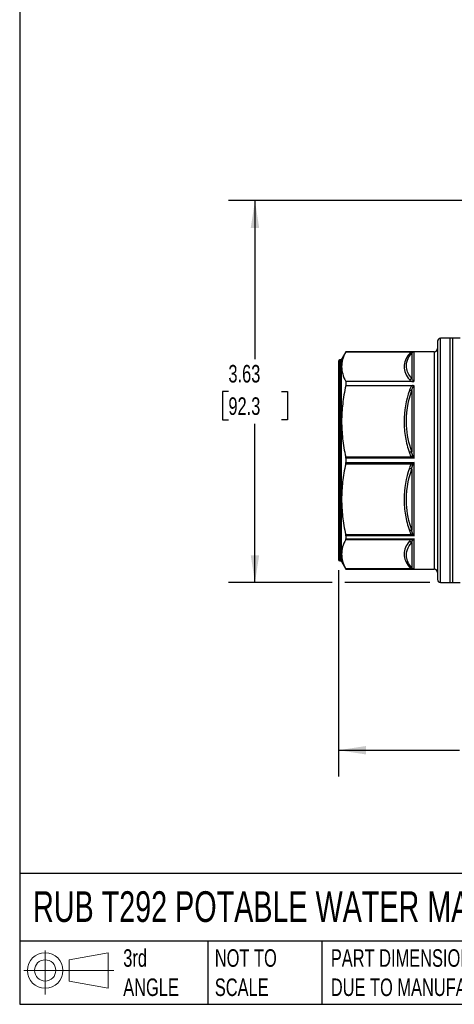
# Model space of a CAD drawing. Header units: inches. Extents: x 0.5 to 21.5, y 0.5 to 16.5.
# Tile 1 of 11: x 0.5 to 4.6, y 0.5 to 9.9. Entities that reach past the tile are written whole.
import ezdxf

# ---------------------------------------------------------------- set-up
doc = ezdxf.new("R2010")
doc.units = ezdxf.units.IN
doc.header["$LTSCALE"] = 2
doc.header["$MEASUREMENT"] = 0
doc.linetypes.add('SLD-Solid', pattern=[0])
doc.layers.add('DIMENSIONS', color=140, linetype='SLD-Solid', lineweight=25)
doc.layers.add('TEXT', color=140, linetype='SLD-Solid', lineweight=25)
doc.layers.add('SLD-DEFPOINTS', color=7, linetype='Continuous')
doc.styles.add('SLDTEXTSTYLE0', font='TXT', dxfattribs={"width": 0.7})
doc.dimstyles.new('SLDDIMSTYLE1', dxfattribs={"dimtxt": 0.169922, "dimasz": 0.26, "dimexe": 0, "dimexo": 0.0625, "dimgap": 0.04248, "dimtad": 0, "dimtih": 1, "dimtoh": 1, "dimrnd": 1e-09, "dimzin": 12, "dimdsep": 46, "dimtxsty": 'SLDTEXTSTYLE0', "dimsah": 1, "dimcen": 0.09, "dimadec": 0, "dimazin": 3, "dimtfac": 1, "dimtofl": 0, "dimtmove": 0, "dimatfit": 3, "dimfxl": 0, "dimfrac": 2, "dimtolj": 1, "dimtzin": 12, "dimarcsym": 0})

# ---------------------------------------------------------------- blocks, each defined once
blk = doc.blocks.new('Block11')
at = {"color": 7, "linetype": 'SLD-Solid', "lineweight": 18}
for p, q in [((0.2038, 0.4182), (0.2038, 0)), ((0.4315, 0.3281), (0.8012, 0.3962)), ((0.8012, 0.3962), (0.8012, 0.0576)), ((0.4315, 0.1257), (0.4315, 0.3281)), ((0, 0.2269), (0.8562, 0.2269)), ((0.4315, 0.1257), (0.8012, 0.0576))]:
    blk.add_line(p, q, dxfattribs=at)
for radius in [0.1693, 0.1012]:
    blk.add_circle((0.2038, 0.2269), radius, dxfattribs=at)
blk = doc.blocks.new('Block12')
at = {"layer": 'SLD-DEFPOINTS'}
blk.add_blockref('Block11', (0, 0), dxfattribs=at)
blk = doc.blocks.new('_D_2')
at = {"layer": 'DIMENSIONS'}
for p, q in [((3.5312, 4.6287), (3.5312, 2.6658)), ((7.1887, 4.6287), (7.1887, 2.6658)), ((3.5312, 2.9158), (4.6816, 2.9158)), ((4.9118, 2.9158), (4.8547, 2.9158)), ((4.8547, 2.9158), (4.8547, 2.6458)), ((5.4167, 2.9158), (5.4738, 2.9158)), ((5.4738, 2.9158), (5.4738, 2.6458)), ((7.1887, 2.9158), (5.647, 2.9158)), ((4.8547, 2.6458), (4.9118, 2.6458)), ((5.4738, 2.6458), (5.4167, 2.6458))]:
    blk.add_line(p, q, dxfattribs=at)
for points in [[(3.5312, 2.9158), (3.7912, 2.8758), (3.7912, 2.9558)], [(7.1887, 2.9158), (6.9287, 2.9558), (6.9287, 2.8758)]]:
    blk.add_solid(points, dxfattribs=at)
at = {"layer": 'DIMENSIONS', "char_height": 0.16667, "attachment_point": 1, "style": 'SLDTEXTSTYLE0'}
for s, insert in [('3.66', (4.9118, 3.1687)), ('92.9', (4.9118, 2.8606))]:
    blk.add_mtext(s, dxfattribs=dict(at, insert=insert))
blk = doc.blocks.new('_D_3')
at = {"layer": 'DIMENSIONS'}
for p, q in [((5.0786, 8.142), (2.4865, 8.142)), ((2.7365, 8.142), (2.7365, 6.6342)), ((2.484, 6.3261), (2.427, 6.3261)), ((2.427, 6.3261), (2.427, 6.056)), ((2.989, 6.3261), (3.046, 6.3261)), ((3.046, 6.3261), (3.046, 6.056)), ((2.427, 6.056), (2.484, 6.056)), ((2.7365, 4.5101), (2.7365, 6.018)), ((3.046, 6.056), (2.989, 6.056)), ((3.4712, 4.5101), (2.4865, 4.5101)), ((4.3997, 4.5101), (3.5912, 4.5101))]:
    blk.add_line(p, q, dxfattribs=at)
for points in [[(2.7365, 8.142), (2.6965, 7.882), (2.7765, 7.882)], [(2.7365, 4.5101), (2.7765, 4.7701), (2.6965, 4.7701)]]:
    blk.add_solid(points, dxfattribs=at)
at = {"layer": 'DIMENSIONS', "char_height": 0.16667, "attachment_point": 1, "style": 'SLDTEXTSTYLE0'}
for s, insert in [('3.63', (2.484, 6.579)), ('92.3', (2.484, 6.2709))]:
    blk.add_mtext(s, dxfattribs=dict(at, insert=insert))

msp = doc.modelspace()

# ---------------------------------------------------------------- linework, layer by layer
for p, q in [((4.4721, 6.8054), (4.4721, 4.5377)), ((4.6139, 6.833), (4.4997, 6.833)), ((4.4997, 4.5101), (4.4997, 6.833)), ((4.6888, 6.833), (4.5902, 6.833)), ((4.5902, 6.833), (4.5902, 4.5101)), ((4.6139, 6.833), (4.6139, 6.7446)), ((4.6139, 6.7446), (4.6139, 4.5101)), ((3.6003, 6.705), (3.5548, 6.6263)), ((3.599, 6.7024), (4.2266, 6.7024)), ((4.4406, 6.705), (3.6003, 6.705)), ((3.6003, 6.705), (3.6003, 6.7048)), ((3.6003, 6.7048), (4.2489, 6.7048)), ((4.2267, 6.6925), (4.2267, 6.452)), ((4.2489, 6.4247), (4.2489, 6.7048)), ((4.4406, 6.705), (4.4406, 4.6381)), ((3.5312, 6.6145), (3.5312, 4.7287)), ((3.5548, 6.6263), (3.543, 6.6263)), ((3.543, 6.6263), (3.543, 4.7168)), ((3.5548, 6.6263), (3.5548, 4.7168)), ((3.6003, 6.4207), (3.6003, 6.3835)), ((4.2331, 6.4207), (3.6003, 6.4207)), ((3.6003, 6.3835), (4.2331, 6.3835)), ((4.2489, 5.6919), (4.2489, 6.3793)), ((4.2267, 6.3349), (4.2267, 5.7544)), ((4.2266, 5.7034), (3.599, 5.7034)), ((3.599, 5.6398), (4.2266, 5.6398)), ((3.6003, 5.6919), (3.6003, 5.6512)), ((4.2489, 5.6919), (3.6003, 5.6919)), ((3.6003, 5.6512), (4.2489, 5.6512)), ((4.2489, 4.9553), (4.2489, 5.6512)), ((4.2267, 5.5888), (4.2267, 5.0082)), ((4.2266, 4.9651), (3.599, 4.9651)), ((3.599, 4.9202), (4.2266, 4.9202)), ((3.6003, 4.9553), (3.6003, 4.9265)), ((4.2489, 4.9553), (3.6003, 4.9553)), ((3.6003, 4.9265), (4.2489, 4.9265)), ((4.2267, 4.8911), (4.2267, 4.6507)), ((4.2489, 4.6383), (4.2489, 4.9265)), ((3.543, 4.7168), (3.5548, 4.7168)), ((3.5548, 4.7168), (3.6003, 4.6381)), ((4.2266, 4.6407), (3.599, 4.6407)), ((3.6003, 4.6383), (3.6003, 4.6381)), ((4.2489, 4.6383), (3.6003, 4.6383)), ((3.6003, 4.6381), (4.4406, 4.6381)), ((4.4997, 4.5101), (4.6139, 4.5101)), ((4.5902, 4.5101), (4.6888, 4.5101))]:
    msp.add_line(p, q)
for centre, radius, start, end in [((4.4997, 6.8054), 0.0276, 90, 180), ((4.4406, 6.7365), 0.0315, 270, 0), ((3.543, 6.6145), 0.0118, 90, 180), ((3.543, 4.7287), 0.0118, 180, 270), ((4.4406, 4.6066), 0.0315, 0, 90), ((4.4997, 4.5377), 0.0276, 180, 270)]:
    msp.add_arc(centre, radius, start, end)
for points, knots in [([(3.599, 6.7024), (3.5856, 6.6774), (3.5761, 6.6535), (3.5634, 6.607), (3.5604, 6.5844), (3.5606, 6.539), (3.5638, 6.5163), (3.5768, 6.4698), (3.5866, 6.4459), (3.6003, 6.4207)], [0, 0, 0, 0, 0.25, 0.25, 0.5, 0.5, 0.75, 0.75, 1, 1, 1, 1]), ([(4.2044, 6.6856), (4.1726, 6.6459), (4.1543, 6.6043), (4.1538, 6.5419), (4.1584, 6.5211), (4.1758, 6.48), (4.1885, 6.4597), (4.2044, 6.4399)], [0, 0, 0, 0, 0.5, 0.5, 0.75, 0.75, 1, 1, 1, 1]), ([(4.2267, 6.452), (4.1995, 6.4848), (4.1575, 6.5647), (4.1904, 6.6474), (4.2267, 6.6925)], [0, 0, 0, 0, 0.707436, 1.650685, 1.650685, 1.650685, 1.650685]), ([(4.2378, 6.7021), (4.2413, 6.7037), (4.2451, 6.7046), (4.2488, 6.7048), (4.2489, 6.7048), (4.2489, 6.7048)], [-0.08206188, -0.08206188, -0.08206188, -0.08206188, -0.00160652, -0.00160652, 0, 0, 0, 0]), ([(3.6003, 6.3835), (3.5866, 6.3227), (3.5768, 6.2651), (3.5638, 6.1527), (3.5606, 6.0979), (3.5604, 5.9884), (3.5634, 5.9337), (3.5761, 5.8214), (3.5856, 5.7639), (3.599, 5.7034)], [0, 0, 0, 0, 0.25, 0.25, 0.5, 0.5, 0.75, 0.75, 1, 1, 1, 1]), ([(4.2044, 6.4399), (4.2072, 6.4363), (4.2108, 6.4328), (4.2175, 6.4278), (4.22, 6.4262), (4.2258, 6.4233), (4.2292, 6.4219), (4.2331, 6.4208)], [0, 0, 0, 0, 0.5, 0.5, 0.75, 0.75, 1, 1, 1, 1]), ([(4.2331, 6.3834), (4.2291, 6.3807), (4.2258, 6.3774), (4.22, 6.3702), (4.2175, 6.3663), (4.2107, 6.3544), (4.2072, 6.3458), (4.2044, 6.3373)], [0, 0, 0, 0, 0.25, 0.25, 0.5, 0.5, 1, 1, 1, 1]), ([(4.2489, 6.4247), (4.2453, 6.4247), (4.2387, 6.4284), (4.2316, 6.4387), (4.2283, 6.447), (4.2267, 6.452)], [-0.2980604, -0.2980604, -0.2980604, -0.2980604, -0.2433855, -0.1887106, -0.1066982, -0.1066982, -0.1066982, -0.1066982]), ([(4.2267, 6.3349), (4.2288, 6.346), (4.2322, 6.3597), (4.2403, 6.3749), (4.2453, 6.3793), (4.2489, 6.3793)], [-0.1913616, -0.1913616, -0.1913616, -0.1913616, -0.0820121, -0.0546748, 0, 0, 0, 0]), ([(4.2331, 6.4208), (4.2333, 6.4207), (4.2338, 6.4207), (4.2349, 6.4207), (4.2365, 6.4208), (4.2386, 6.4211), (4.2415, 6.4215), (4.2446, 6.4224), (4.2472, 6.4235), (4.2485, 6.4243), (4.2489, 6.4247)], [0, 0, 0, 0, 0.027852, 0.090473, 0.18577, 0.309676, 0.45659, 0.708776, 0.882878, 1, 1, 1, 1]), ([(4.2489, 6.3793), (4.2485, 6.3796), (4.2474, 6.3804), (4.245, 6.3815), (4.242, 6.3825), (4.2387, 6.3831), (4.236, 6.3834), (4.2342, 6.3835), (4.2333, 6.3835), (4.2331, 6.3834)], [0, 0, 0, 0, 0.111373, 0.266152, 0.478781, 0.684958, 0.848722, 0.956429, 1, 1, 1, 1]), ([(4.2044, 6.3373), (4.1726, 6.2416), (4.1543, 6.1412), (4.1538, 5.9906), (4.1584, 5.9403), (4.1758, 5.841), (4.1885, 5.792), (4.2044, 5.7441)], [0, 0, 0, 0, 0.5, 0.5, 0.75, 0.75, 1, 1, 1, 1]), ([(4.2267, 5.7544), (4.1995, 5.8346), (4.1575, 6.0296), (4.1904, 6.2274), (4.2267, 6.3349)], [0, 0, 0, 0, 0.707444, 1.650702, 1.650702, 1.650702, 1.650702]), ([(4.2489, 5.6919), (4.2489, 5.6921), (4.2488, 5.6922), (4.2451, 5.6997), (4.2413, 5.7071), (4.2378, 5.7142)], [-0.00160954, -0.00160954, -0.00160954, -0.00160954, 0, 0, 0.08045236, 0.08045236, 0.08045236, 0.08045236]), ([(3.599, 5.6398), (3.5857, 5.5797), (3.5762, 5.5226), (3.5636, 5.4111), (3.5605, 5.3568), (3.5605, 5.2481), (3.5636, 5.1938), (3.5762, 5.0823), (3.5857, 5.0252), (3.599, 4.9651)], [0, 0, 0, 0, 0.25, 0.25, 0.5, 0.5, 0.75, 0.75, 1, 1, 1, 1]), ([(4.2378, 5.6289), (4.2413, 5.636), (4.2451, 5.6434), (4.2488, 5.6509), (4.2489, 5.6511), (4.2489, 5.6512)], [-0.08206181, -0.08206181, -0.08206181, -0.08206181, -0.00159889, -0.00159889, 0, 0, 0, 0]), ([(4.2044, 5.599), (4.1726, 5.5033), (4.1543, 5.4028), (4.1538, 5.2522), (4.1584, 5.2019), (4.1758, 5.1027), (4.1885, 5.0537), (4.2044, 5.0059)], [0, 0, 0, 0, 0.5, 0.5, 0.75, 0.75, 1, 1, 1, 1]), ([(4.2267, 5.0082), (4.1995, 5.0889), (4.1575, 5.2843), (4.1904, 5.4818), (4.2267, 5.5888)], [0, 0, 0, 0, 0.707436, 1.650685, 1.650685, 1.650685, 1.650685]), ([(4.2489, 4.9553), (4.2489, 4.9554), (4.2488, 4.9555), (4.2451, 4.961), (4.2413, 4.9668), (4.2378, 4.973)], [-0.00159889, -0.00159889, -0.00159889, -0.00159889, 0, 0, 0.08046292, 0.08046292, 0.08046292, 0.08046292]), ([(3.599, 4.9202), (3.5857, 4.8953), (3.5762, 4.8716), (3.5636, 4.8254), (3.5605, 4.8029), (3.5605, 4.7579), (3.5636, 4.7354), (3.5762, 4.6892), (3.5857, 4.6656), (3.599, 4.6407)], [0, 0, 0, 0, 0.25, 0.25, 0.5, 0.5, 0.75, 0.75, 1, 1, 1, 1]), ([(4.2044, 4.9033), (4.1726, 4.8636), (4.1543, 4.822), (4.1538, 4.7596), (4.1584, 4.7388), (4.1758, 4.6977), (4.1885, 4.6774), (4.2044, 4.6576)], [0, 0, 0, 0, 0.5, 0.5, 0.75, 0.75, 1, 1, 1, 1]), ([(4.2267, 4.6507), (4.1995, 4.6845), (4.1575, 4.7662), (4.1904, 4.8474), (4.2267, 4.8911)], [0, 0, 0, 0, 0.707444, 1.650702, 1.650702, 1.650702, 1.650702]), ([(4.2378, 4.9127), (4.2413, 4.9166), (4.2451, 4.9212), (4.2488, 4.9263), (4.2489, 4.9264), (4.2489, 4.9265)], [-0.08206183, -0.08206183, -0.08206183, -0.08206183, -0.00160097, -0.00160097, 0, 0, 0, 0]), ([(4.2489, 4.6383), (4.2489, 4.6383), (4.2488, 4.6383), (4.2451, 4.6385), (4.2413, 4.6394), (4.2378, 4.641)], [-0.00160097, -0.00160097, -0.00160097, -0.00160097, 0, 0, 0.08046087, 0.08046087, 0.08046087, 0.08046087])]:
    msp.add_open_spline(points, degree=3, knots=knots)
for points in [[(3.599, 6.7024), (3.5998, 6.7039), (3.6003, 6.7048), (3.6003, 6.7048)], [(4.2266, 6.7024), (4.2155, 6.6977), (4.2093, 6.6916), (4.2044, 6.6856)], [(4.2044, 6.6856), (4.2128, 6.6846), (4.2211, 6.6871), (4.2267, 6.6925)], [(4.2489, 6.7048), (4.2415, 6.7048), (4.2339, 6.704), (4.2266, 6.7024)], [(4.2378, 6.7021), (4.2344, 6.701), (4.2305, 6.7011), (4.2266, 6.7024)], [(4.2267, 6.6925), (4.2291, 6.6961), (4.2322, 6.6995), (4.2378, 6.7021)], [(4.2044, 6.4399), (4.2128, 6.4408), (4.2211, 6.4454), (4.2267, 6.452)], [(4.2267, 6.3349), (4.2211, 6.334), (4.2128, 6.3349), (4.2044, 6.3373)], [(4.2267, 5.7544), (4.2211, 5.7503), (4.2128, 5.7465), (4.2044, 5.7441)], [(4.2044, 5.7441), (4.2093, 5.7295), (4.2155, 5.7147), (4.2266, 5.7034)], [(4.2378, 5.7142), (4.2344, 5.7104), (4.2305, 5.7066), (4.2266, 5.7034)], [(4.2378, 5.7142), (4.2322, 5.7253), (4.2291, 5.7399), (4.2267, 5.7544)], [(3.6003, 5.6919), (3.6003, 5.6959), (3.5998, 5.6998), (3.599, 5.7034)], [(3.599, 5.6398), (3.5998, 5.6434), (3.6003, 5.6472), (3.6003, 5.6512)], [(4.2266, 5.6398), (4.2155, 5.6285), (4.2093, 5.6136), (4.2044, 5.599)], [(4.2266, 5.7034), (4.2339, 5.6997), (4.2415, 5.6958), (4.2489, 5.6919)], [(4.2489, 5.6512), (4.2415, 5.6473), (4.2339, 5.6435), (4.2266, 5.6398)], [(4.2378, 5.6289), (4.2344, 5.6328), (4.2305, 5.6365), (4.2266, 5.6398)], [(4.2267, 5.5888), (4.2291, 5.6033), (4.2322, 5.6179), (4.2378, 5.6289)], [(4.2044, 5.599), (4.2128, 5.5966), (4.2211, 5.5928), (4.2267, 5.5888)], [(3.6003, 4.9553), (3.6003, 4.9582), (3.5998, 4.9615), (3.599, 4.9651)], [(4.2044, 5.0059), (4.2128, 5.0082), (4.2211, 5.0091), (4.2267, 5.0082)], [(4.2044, 5.0059), (4.2093, 4.9912), (4.2155, 4.9764), (4.2266, 4.9651)], [(4.2266, 4.9651), (4.2305, 4.9684), (4.2344, 4.9711), (4.2378, 4.973)], [(4.2266, 4.9651), (4.2339, 4.9614), (4.2415, 4.9581), (4.2489, 4.9553)], [(4.2378, 4.973), (4.2322, 4.9827), (4.2291, 4.9954), (4.2267, 5.0082)], [(3.599, 4.9202), (3.5998, 4.9216), (3.6003, 4.9238), (3.6003, 4.9265)], [(4.2266, 4.9202), (4.2155, 4.9155), (4.2093, 4.9093), (4.2044, 4.9033)], [(4.2044, 4.9033), (4.2128, 4.9023), (4.2211, 4.8978), (4.2267, 4.8911)], [(4.2489, 4.9265), (4.2415, 4.9239), (4.2339, 4.9217), (4.2266, 4.9202)], [(4.2378, 4.9127), (4.2344, 4.9162), (4.2305, 4.9188), (4.2266, 4.9202)], [(4.2267, 4.8911), (4.2291, 4.8988), (4.2322, 4.9067), (4.2378, 4.9127)], [(3.6003, 4.6383), (3.6003, 4.6384), (3.5998, 4.6392), (3.599, 4.6407)], [(4.2044, 4.6576), (4.2128, 4.6586), (4.2211, 4.656), (4.2267, 4.6507)], [(4.2044, 4.6576), (4.2093, 4.6515), (4.2155, 4.6454), (4.2266, 4.6407)], [(4.2266, 4.6407), (4.2305, 4.642), (4.2344, 4.6422), (4.2378, 4.641)], [(4.2266, 4.6407), (4.2339, 4.6392), (4.2415, 4.6384), (4.2489, 4.6383)], [(4.2378, 4.641), (4.2322, 4.6436), (4.2291, 4.6471), (4.2267, 4.6507)]]:
    msp.add_open_spline(points, degree=3)
at = {"layer": 'TEXT'}
for p, q in [((0.5, 16.5), (0.5, 0.5)), ((21.5, 1.7422), (0.5, 1.7422)), ((21.5, 1.1), (0.5, 1.1)), ((2.287, 1.1), (2.287, 0.5)), ((3.373, 1.1), (3.373, 0.5)), ((0.5, 0.5), (21.5, 0.5))]:
    msp.add_line(p, q, dxfattribs=at)

# ---------------------------------------------------------------- block references
at = {"layer": 'SLD-DEFPOINTS'}
msp.add_blockref('Block12', (0.5384, 0.5948), dxfattribs=at)

# ---------------------------------------------------------------- texts
at = {"layer": 'TEXT', "attachment_point": 1, "style": 'SLDTEXTSTYLE0'}
for s, insert, char_height in [('RUB T292 POTABLE WATER MANUAL BALL VALVE', (0.6272, 1.5749), 0.291667), ('3rd^JANGLE', (1.4843, 1.0234), 0.16667), ('NOT TO^JSCALE', (2.3549, 1.0234), 0.166667), ("PART DIMENSIONS MAY DIFFER SLIGHTLY ^JDUE TO MANUFACTURER'S VARIANCES", (3.4577, 1.0234), 0.166667)]:
    msp.add_mtext(s, dxfattribs=dict(at, insert=insert, char_height=char_height))

# ---------------------------------------------------------------- dimensions: what is measured, and where the dimension line sits
at = {"layer": 'DIMENSIONS'}
dim = msp.add_linear_dim(base=(2.7365, 8.142), p1=(4.4997, 4.5101), p2=(5.1786, 8.142), angle=90, dimstyle='SLDDIMSTYLE1', dxfattribs=at)
dim.commit()
dim.dimension.update_dxf_attribs({"geometry": '_D_3', "text_midpoint": (2.7365, 6.3261), "dimtype": 160})
dim = msp.add_linear_dim(base=(3.5312, 2.9158), p1=(7.1887, 4.7287), p2=(3.5312, 4.7287), dimstyle='SLDDIMSTYLE1', dxfattribs=at)
dim.commit()
dim.dimension.update_dxf_attribs({"geometry": '_D_2', "text_midpoint": (5.1643, 2.9158), "dimtype": 160})

doc.saveas('drawing.dxf')
